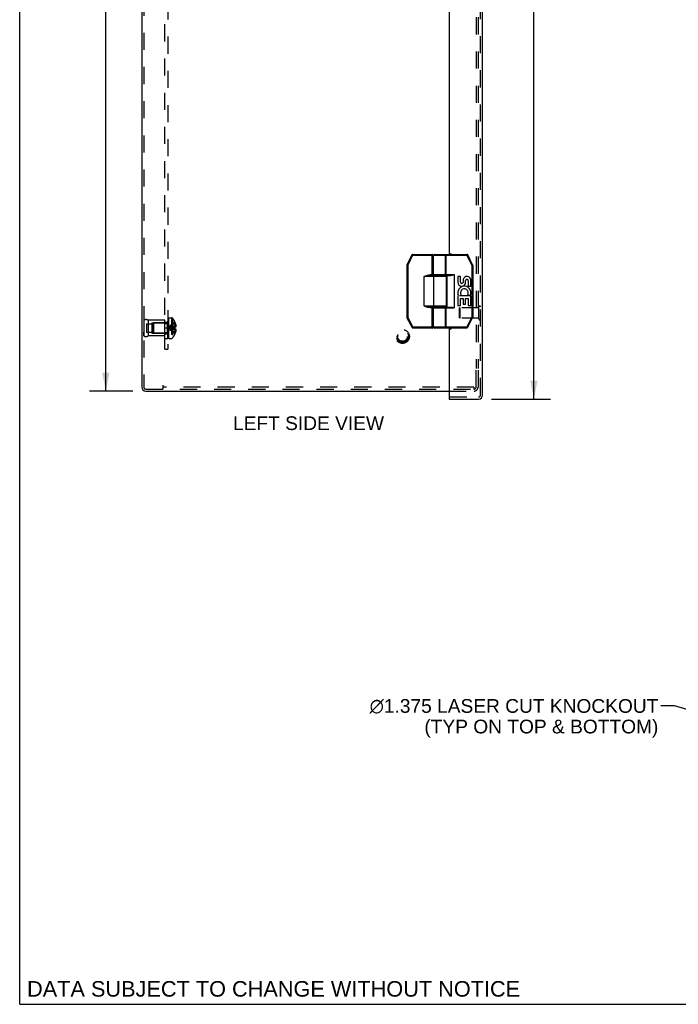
# Model space of a CAD drawing. Header units: inches. Extents: x 0 to 73.9, y 0 to 47.8.
# Tile 1 of 13: x 0 to 15.7, y 0 to 23.4. Entities that reach past the tile are written whole.
import ezdxf

# ---------------------------------------------------------------- set-up
doc = ezdxf.new("R2010")
doc.units = ezdxf.units.IN
doc.header["$LTSCALE"] = 4.065217
doc.header["$MEASUREMENT"] = 0
doc.linetypes.add('HIDDEN', pattern=[0.2, 0.1, -0.1])
doc.layers.get('0').update_dxf_attribs({"linetype": 'CONTINUOUS'})
for name, color, linetype in [('DEFAULT_2', 8, 'HIDDEN'), ('DIMENSIONS', 7, 'CONTINUOUS'), ('DOOR_ASSEMBLY', 7, 'CONTINUOUS'), ('SUBPANEL', 7, 'CONTINUOUS')]:
    doc.layers.add(name, color=color, linetype=linetype)
doc.styles.get("Standard").update_dxf_attribs({"font": 'arial.ttf'})
doc.dimstyles.new('DIMSTYLE_1', dxfattribs={"dimtxt": 0.326087, "dimasz": 0.434783, "dimexe": 0.09, "dimexo": 0.07, "dimgap": 0.0375, "dimtad": 0, "dimtih": 1, "dimtoh": 1, "dimzin": 4, "dimdsep": 46, "dimtxsty": 'Standard', "dimblk": '_FILLED', "dimblk1": '_FILLED', "dimblk2": '_FILLED', "dimcen": 0.09, "dimadec": 3, "dimazin": 1, "dimtfac": 1, "dimtdec": 3, "dimtofl": 0, "dimtmove": 0, "dimatfit": 3, "dimldrblk": '_FILLED', "dimfxl": 0, "dimtolj": 1, "dimtzin": 4, "dimarcsym": 0})
doc.dimstyles.get("Standard").update_dxf_attribs({"dimtxt": 0.369565, "dimasz": 0.434783, "dimexe": 0.09, "dimexo": 0.07, "dimgap": 0.09, "dimtad": 0, "dimtih": 1, "dimtoh": 1, "dimdec": 3, "dimzin": 4, "dimdsep": 46, "dimtxsty": 'Standard', "dimblk": '_FILLED', "dimblk1": '_FILLED', "dimblk2": '_FILLED', "dimcen": 0.09, "dimadec": 3, "dimazin": 1, "dimtp": 0.001, "dimtm": 0.001, "dimtfac": 1, "dimtdec": 3, "dimtofl": 0, "dimtmove": 0, "dimatfit": 3, "dimldrblk": '_FILLED', "dimfxl": 0, "dimtolj": 1, "dimtzin": 4, "dimarcsym": 0})

# ---------------------------------------------------------------- blocks, each defined once
blk = doc.blocks.new('_FILLED')
at = {"color": 0, "linetype": 'ByBlock'}
blk.add_solid([(0, 0), (-1, 0.2), (-1, -0.2)], dxfattribs=at)
blk = doc.blocks.new('*D10')
at = {"layer": 'DIMENSIONS', "color": 2, "linetype": 'Continuous'}
for p, q in [((11.221, 34.772), (12.624, 34.772)), ((12.233, 34.772), (12.233, 25.192)), ((12.233, 14.397), (12.233, 24.051)), ((11.221, 14.397), (12.624, 14.397))]:
    blk.add_line(p, q, dxfattribs=at)
at = {"layer": 'DIMENSIONS', "color": 2, "linetype": 'Continuous', "xscale": 0.4347826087, "yscale": 0.4347826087, "zscale": 0.4347826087}
for p, rotation in [((12.233, 34.772), 90), ((12.233, 14.397), 270)]:
    blk.add_blockref('_FILLED', p, dxfattribs=dict(at, rotation=rotation))
at = {"layer": 'DIMENSIONS', "color": 2, "linetype": 'Continuous', "insert": (12.233, 25.029), "char_height": 0.3261, "width": 1.36496, "attachment_point": 2, "line_spacing_factor": 0.9}
blk.add_mtext('20.38\\PDOOR', dxfattribs=at)
blk = doc.blocks.new('*D16')
at = {"layer": 'DIMENSIONS', "color": 2, "linetype": 'Continuous'}
for p, q in [((2.695, 34.585), (1.659, 34.585)), ((2.05, 34.585), (2.05, 24.911)), ((2.05, 14.585), (2.05, 24.259)), ((2.695, 14.585), (1.659, 14.585))]:
    blk.add_line(p, q, dxfattribs=at)
at = {"layer": 'DIMENSIONS', "color": 2, "linetype": 'Continuous', "xscale": 0.4347826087, "yscale": 0.4347826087, "zscale": 0.4347826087}
for p, rotation in [((2.05, 34.585), 90), ((2.05, 14.585), 270)]:
    blk.add_blockref('_FILLED', p, dxfattribs=dict(at, rotation=rotation))
at = {"layer": 'DIMENSIONS', "color": 2, "linetype": 'Continuous', "insert": (2.05, 24.748), "char_height": 0.3261, "width": 1.13949, "attachment_point": 2, "line_spacing_factor": 0.9}
blk.add_mtext('20.00', dxfattribs=at)

msp = doc.modelspace()

# ---------------------------------------------------------------- linework, layer by layer
at = {"color": 7, "linetype": 'Continuous'}
for q in [(0, 47.826), (73.913, 0)]:
    msp.add_line((0, 0), q, dxfattribs=at)
at = {"color": 3, "linetype": 'Continuous'}
for p, q in [((2.905, 34.49), (2.905, 14.68)), ((2.999, 14.585), (10.214, 14.585))]:
    msp.add_line(p, q, dxfattribs=at)
msp.add_arc((2.999, 14.68), 0.0948, 180, 270, dxfattribs=at)
at = {"layer": 'DEFAULT_2', "color": 8, "linetype": 'HIDDEN'}
for p, q in [((2.953, 34.49), (2.953, 14.68)), ((10.857, 34.045), (10.857, 15.125)), ((10.905, 34.045), (10.905, 15.125)), ((2.953, 16.273), (2.953, 15.897)), ((2.953, 16.273), (2.953, 16.185)), ((3.016, 16.186), (3.141, 16.186)), ((3.016, 16.186), (3.016, 15.983)), ((3.453, 16.273), (3.053, 16.273)), ((3.053, 16.273), (3.053, 15.897)), ((3.141, 16.21), (3.453, 16.21)), ((3.141, 16.21), (3.141, 15.96)), ((3.173, 16.199), (3.183, 16.209)), ((3.173, 16.199), (3.173, 15.971)), ((3.51, 16.209), (3.183, 16.209)), ((3.183, 16.209), (3.183, 15.961)), ((3.453, 15.897), (3.453, 16.273)), ((3.51, 16.209), (3.51, 15.961)), ((3.543, 16.328), (3.528, 16.328)), ((3.543, 16.328), (3.528, 16.328)), ((3.528, 15.839), (3.528, 16.328)), ((3.543, 16.322), (3.528, 16.322)), ((3.543, 16.321), (3.528, 16.321)), ((3.543, 16.311), (3.528, 16.311)), ((3.543, 16.293), (3.528, 16.293)), ((3.528, 16.293), (3.543, 16.293)), ((3.543, 16.291), (3.528, 16.291)), ((3.543, 16.289), (3.528, 16.289)), ((3.528, 16.286), (3.543, 16.286)), ((3.528, 16.283), (3.543, 16.283)), ((3.543, 16.276), (3.528, 16.276)), ((3.528, 16.272), (3.543, 16.272)), ((3.528, 16.267), (3.543, 16.267)), ((3.528, 16.264), (3.543, 16.264)), ((3.543, 16.263), (3.528, 16.263)), ((3.528, 16.263), (3.543, 16.263)), ((3.528, 16.239), (3.543, 16.239)), ((3.528, 16.227), (3.543, 16.227)), ((3.543, 16.223), (3.528, 16.223)), ((3.543, 16.222), (3.528, 16.222)), ((3.543, 16.219), (3.528, 16.219)), ((3.528, 16.212), (3.543, 16.212)), ((3.528, 16.21), (3.543, 16.21)), ((3.528, 16.209), (3.543, 16.209)), ((3.543, 16.197), (3.528, 16.197)), ((3.543, 16.184), (3.528, 16.184)), ((3.528, 16.168), (3.543, 16.168)), ((3.543, 16.328), (3.543, 15.839)), ((3.548, 16.331), (3.609, 16.331)), ((3.548, 15.839), (3.548, 16.331)), ((3.609, 16.331), (3.609, 15.839)), ((3.635, 16.319), (3.635, 15.851)), ((3.694, 16.224), (3.693, 16.225)), ((3.694, 16.225), (3.693, 16.225)), ((3.694, 16.224), (3.694, 16.103)), ((3.694, 16.189), (3.707, 16.189)), ((2.953, 15.897), (2.953, 15.985)), ((3.016, 15.983), (3.141, 15.983)), ((3.141, 15.96), (3.453, 15.96)), ((3.173, 15.971), (3.183, 15.961)), ((3.51, 15.961), (3.183, 15.961)), ((3.528, 16.156), (3.543, 16.156)), ((3.528, 16.137), (3.543, 16.137)), ((3.543, 16.131), (3.528, 16.131)), ((3.528, 16.13), (3.543, 16.13)), ((3.543, 16.123), (3.528, 16.123)), ((3.543, 16.098), (3.528, 16.098)), ((3.543, 16.088), (3.528, 16.088)), ((3.528, 16.083), (3.543, 16.083)), ((3.528, 16.074), (3.543, 16.074)), ((3.528, 16.054), (3.543, 16.054)), ((3.528, 16.044), (3.543, 16.044)), ((3.543, 16.033), (3.528, 16.033)), ((3.543, 16.021), (3.528, 16.021)), ((3.528, 15.998), (3.543, 15.998)), ((3.528, 15.998), (3.543, 15.998)), ((3.543, 15.997), (3.528, 15.997)), ((3.528, 15.993), (3.543, 15.993)), ((3.543, 15.991), (3.528, 15.991)), ((3.543, 15.99), (3.528, 15.99)), ((3.528, 15.976), (3.543, 15.976)), ((3.528, 15.964), (3.543, 15.964)), ((3.543, 15.943), (3.528, 15.943)), ((3.543, 15.93), (3.528, 15.93)), ((3.528, 15.93), (3.543, 15.93)), ((3.528, 15.928), (3.543, 15.928)), ((3.528, 15.928), (3.543, 15.928)), ((3.557, 16.088), (3.533, 16.085)), ((3.557, 16.088), (3.533, 16.085)), ((3.665, 16.069), (3.636, 16.072)), ((3.694, 16.067), (3.664, 16.069)), ((3.694, 16.103), (3.693, 16.103)), ((3.694, 16.067), (3.693, 16.067)), ((3.693, 15.945), (3.694, 15.944)), ((3.694, 15.945), (3.693, 15.945)), ((3.694, 16.134), (3.716, 16.134)), ((3.694, 16.103), (3.707, 16.103)), ((3.707, 16.067), (3.694, 16.067)), ((3.694, 16.067), (3.694, 15.945)), ((3.694, 16.035), (3.716, 16.035)), ((3.694, 15.98), (3.707, 15.98)), ((3.453, 15.897), (3.053, 15.897)), ((3.528, 15.916), (3.543, 15.916)), ((3.543, 15.911), (3.528, 15.911)), ((3.543, 15.91), (3.528, 15.91)), ((3.543, 15.908), (3.528, 15.908)), ((3.528, 15.905), (3.543, 15.905)), ((3.528, 15.89), (3.543, 15.89)), ((3.528, 15.89), (3.543, 15.89)), ((3.528, 15.886), (3.543, 15.886)), ((3.528, 15.885), (3.543, 15.885)), ((3.543, 15.878), (3.528, 15.878)), ((3.528, 15.877), (3.543, 15.877)), ((3.543, 15.865), (3.528, 15.865)), ((3.543, 15.86), (3.528, 15.86)), ((3.543, 15.855), (3.528, 15.855)), ((3.543, 15.855), (3.528, 15.855)), ((3.543, 15.848), (3.528, 15.848)), ((3.543, 15.839), (3.528, 15.839)), ((3.543, 15.839), (3.528, 15.839)), ((3.548, 15.839), (3.609, 15.839)), ((10.857, 14.68), (10.857, 15.085)), ((10.905, 15.085), (10.905, 14.68)), ((2.999, 14.633), (10.806, 14.633)), ((3.405, 14.728), (3.405, 14.633)), ((10.806, 14.681), (3.405, 14.681)), ((10.214, 14.585), (10.81, 14.585)), ((10.806, 14.681), (10.806, 14.633)), ((10.806, 14.633), (10.81, 14.633))]:
    msp.add_line(p, q, dxfattribs=at)
for points in [[(3.693, 16.225), (3.664, 16.205), (3.636, 16.184), (3.609, 16.162), (3.583, 16.137), (3.557, 16.112), (3.533, 16.085)], [(3.694, 16.189), (3.665, 16.175), (3.637, 16.159), (3.609, 16.142), (3.583, 16.124), (3.557, 16.105), (3.533, 16.085)], [(3.707, 16.189), (3.708, 16.182), (3.71, 16.175), (3.711, 16.168), (3.713, 16.162), (3.714, 16.155), (3.714, 16.148), (3.715, 16.141), (3.716, 16.134)], [(3.694, 16.134), (3.665, 16.127), (3.637, 16.12), (3.609, 16.112), (3.583, 16.103), (3.557, 16.094), (3.533, 16.085)], [(3.637, 16.072), (3.609, 16.075), (3.583, 16.078), (3.557, 16.081), (3.533, 16.085)], [(3.609, 16.075), (3.583, 16.078), (3.557, 16.081), (3.533, 16.085)], [(3.694, 16.035), (3.665, 16.042), (3.637, 16.05), (3.609, 16.058), (3.583, 16.066), (3.557, 16.075), (3.533, 16.085)], [(3.694, 15.98), (3.665, 15.995), (3.637, 16.011), (3.609, 16.028), (3.583, 16.046), (3.557, 16.065), (3.533, 16.085)], [(3.693, 15.945), (3.664, 15.964), (3.636, 15.985), (3.609, 16.008), (3.583, 16.032), (3.557, 16.058), (3.533, 16.085)], [(3.694, 16.103), (3.665, 16.1), (3.637, 16.098), (3.609, 16.095), (3.583, 16.092), (3.557, 16.088)], [(3.693, 16.103), (3.664, 16.1), (3.636, 16.098), (3.609, 16.095), (3.583, 16.092)], [(3.693, 16.103), (3.694, 16.1), (3.694, 16.097), (3.694, 16.094), (3.694, 16.091), (3.694, 16.088), (3.694, 16.085)], [(3.694, 16.085), (3.694, 16.082), (3.694, 16.079), (3.694, 16.076), (3.694, 16.073), (3.694, 16.07), (3.693, 16.067)], [(3.694, 16.091), (3.694, 16.094), (3.694, 16.097)], [(3.694, 16.073), (3.694, 16.076), (3.694, 16.079)], [(3.716, 16.134), (3.715, 16.131), (3.715, 16.129), (3.714, 16.126), (3.714, 16.123), (3.713, 16.119), (3.712, 16.116), (3.711, 16.113), (3.71, 16.11), (3.708, 16.106), (3.707, 16.103)], [(3.707, 16.067), (3.708, 16.063), (3.71, 16.06), (3.711, 16.057), (3.712, 16.053), (3.713, 16.05), (3.714, 16.047), (3.714, 16.044), (3.715, 16.041), (3.715, 16.038), (3.716, 16.035)], [(3.716, 16.035), (3.715, 16.028), (3.714, 16.022), (3.714, 16.015), (3.713, 16.008), (3.711, 16.001), (3.71, 15.994), (3.708, 15.987), (3.707, 15.98)]]:
    msp.add_lwpolyline(points, dxfattribs=at)
for radius in [0.164, 0.142, 0.124, 0.114]:
    msp.add_circle((9.107, 15.883), radius, dxfattribs=at)
for centre, radius, start, end in [((3.003, 16.186), 0.1, 60.0508, 119.9492), ((3.51, 16.246), 0.0372, 270, 297.5399), ((3.51, 16.246), 0.0372, 329.9503, 360), ((3.609, 16.296), 0.035, 40.9334, 90), ((3.366, 16.085), 0.357, 23.1903, 40.9334), ((3.366, 16.085), 0.357, 17.0407, 23.0017), ((3.51, 15.924), 0.0372, 62.4601, 90), ((3.51, 15.924), 0.0372, 0, 30.0497), ((3.366, 16.085), 0.357, 319.0666, 336.8097), ((3.366, 16.085), 0.357, 336.9983, 342.9593), ((3.003, 15.983), 0.1, 240.0508, 299.9492), ((3.609, 15.874), 0.035, 270, 319.0666), ((2.999, 14.68), 0.0468, 180, 270), ((10.81, 14.68), 0.0948, 270, 360), ((10.81, 14.68), 0.0468, 270, 360)]:
    msp.add_arc(centre, radius, start, end, dxfattribs=at)
at = {"layer": 'DOOR_ASSEMBLY', "color": 8, "linetype": 'HIDDEN'}
for p, q in [((10.964, 14.492), (10.964, 34.677)), ((10.464, 16.331), (10.464, 16.559)), ((10.921, 16.569), (10.474, 16.569)), ((10.474, 16.569), (10.474, 16.321)), ((10.921, 16.303), (10.921, 16.587)), ((10.921, 16.321), (10.474, 16.321)), ((10.229, 14.445), (10.917, 14.445))]:
    msp.add_line(p, q, dxfattribs=at)
at = {"layer": 'DOOR_ASSEMBLY', "color": 3, "linetype": 'Continuous'}
for p, q in [((11.012, 14.492), (11.012, 34.677)), ((10.214, 31.305), (10.214, 17.865)), ((10.229, 17.85), (10.26, 17.85)), ((10.214, 16.055), (10.214, 14.46)), ((10.229, 16.07), (10.26, 16.07)), ((10.214, 14.397), (10.917, 14.397))]:
    msp.add_line(p, q, dxfattribs=at)
at = {"layer": 'DOOR_ASSEMBLY', "color": 7, "linetype": 'Continuous'}
for p, q in [((9.33, 17.824), (9.213, 17.589)), ((9.348, 17.815), (9.231, 17.58)), ((9.33, 17.824), (9.348, 17.815)), ((9.348, 17.835), (9.812, 17.835)), ((9.348, 17.815), (9.348, 17.835)), ((9.348, 17.815), (9.832, 17.815)), ((9.812, 17.33), (9.812, 17.835)), ((9.832, 17.35), (9.832, 17.815)), ((9.846, 17.815), (10.64, 17.815)), ((9.846, 17.355), (9.846, 17.815)), ((9.866, 17.835), (10.64, 17.835)), ((10.132, 17.355), (10.132, 17.815)), ((10.148, 17.335), (10.148, 17.835)), ((10.64, 17.835), (10.64, 17.815)), ((10.64, 17.815), (10.658, 17.824)), ((10.758, 17.58), (10.64, 17.815)), ((10.776, 17.589), (10.658, 17.824)), ((9.211, 17.58), (9.231, 17.58)), ((9.211, 17.58), (9.211, 16.34)), ((9.231, 17.58), (9.213, 17.589)), ((9.231, 17.58), (9.231, 16.34)), ((10.776, 17.589), (10.758, 17.58)), ((10.758, 17.58), (10.778, 17.58)), ((10.758, 17.58), (10.758, 16.34)), ((10.778, 17.58), (10.778, 16.34)), ((9.832, 17.35), (9.763, 17.35)), ((9.763, 17.33), (9.763, 17.35)), ((9.846, 17.355), (10.338, 17.355)), ((9.866, 17.335), (10.256, 17.335)), ((9.916, 17.33), (9.916, 17.335)), ((10.072, 17.33), (10.072, 17.335)), ((10.158, 17.335), (10.158, 16.585)), ((10.338, 17.355), (10.338, 16.565)), ((10.152, 17.31), (9.621, 17.31)), ((9.621, 16.61), (9.621, 17.31)), ((10.132, 17.33), (9.763, 17.33)), ((9.85, 16.61), (9.85, 17.31)), ((10.152, 16.61), (10.152, 17.31)), ((10.483, 17.311), (10.421, 17.311)), ((10.421, 17.311), (10.421, 17.174)), ((10.483, 17.174), (10.483, 17.311)), ((10.549, 17.237), (10.549, 17.168)), ((10.609, 17.174), (10.609, 17.216)), ((10.672, 17.216), (10.672, 17.08)), ((10.735, 17.08), (10.735, 17.216)), ((10.473, 16.849), (10.501, 16.869)), ((10.664, 16.885), (10.722, 16.86)), ((10.672, 17.08), (10.735, 17.08)), ((10.439, 16.849), (10.421, 16.849)), ((10.421, 16.849), (10.421, 16.619)), ((10.735, 16.849), (10.473, 16.849)), ((10.483, 16.786), (10.549, 16.786)), ((10.483, 16.619), (10.483, 16.786)), ((10.549, 16.786), (10.549, 16.65)), ((10.549, 16.65), (10.609, 16.65)), ((10.609, 16.786), (10.672, 16.786)), ((10.609, 16.65), (10.609, 16.786)), ((10.672, 16.786), (10.672, 16.619)), ((10.735, 16.619), (10.735, 16.849)), ((9.621, 16.61), (10.152, 16.61)), ((9.64, 16.606), (9.621, 16.61)), ((9.763, 16.59), (10.132, 16.59)), ((9.763, 16.57), (9.763, 16.59)), ((9.763, 16.57), (9.832, 16.57)), ((9.812, 16.085), (9.812, 16.59)), ((9.832, 16.105), (9.832, 16.57)), ((9.846, 16.565), (10.338, 16.565)), ((9.846, 16.105), (9.846, 16.565)), ((9.866, 16.585), (10.256, 16.585)), ((9.916, 16.585), (9.916, 16.59)), ((10.072, 16.585), (10.072, 16.59)), ((10.132, 16.105), (10.132, 16.565)), ((10.148, 16.085), (10.148, 16.585)), ((10.421, 16.619), (10.483, 16.619)), ((10.672, 16.619), (10.735, 16.619)), ((9.231, 16.34), (9.211, 16.34)), ((9.213, 16.33), (9.231, 16.34)), ((9.213, 16.33), (9.335, 16.096)), ((9.231, 16.34), (9.353, 16.105)), ((10.635, 16.105), (10.758, 16.34)), ((10.653, 16.096), (10.775, 16.33)), ((10.778, 16.34), (10.758, 16.34)), ((10.758, 16.34), (10.775, 16.33)), ((9.353, 16.105), (9.335, 16.096)), ((9.832, 16.105), (9.353, 16.105)), ((9.353, 16.085), (9.353, 16.105)), ((9.812, 16.085), (9.353, 16.085)), ((10.635, 16.105), (9.846, 16.105)), ((10.635, 16.085), (9.866, 16.085)), ((10.653, 16.096), (10.635, 16.105)), ((10.635, 16.105), (10.635, 16.085)), ((10.214, 14.445), (10.229, 14.445)), ((10.214, 14.445), (10.214, 14.397))]:
    msp.add_line(p, q, dxfattribs=at)
for points in [[(10.116, 17.835), (10.119, 17.835), (10.121, 17.834), (10.123, 17.833), (10.125, 17.831), (10.127, 17.829), (10.129, 17.827), (10.13, 17.824), (10.131, 17.821), (10.132, 17.818), (10.132, 17.815)], [(9.671, 17.33), (9.68, 17.333), (9.689, 17.336), (9.698, 17.339), (9.706, 17.341), (9.714, 17.343), (9.722, 17.345), (9.73, 17.347), (9.737, 17.348), (9.744, 17.349), (9.75, 17.349), (9.757, 17.35), (9.763, 17.35)], [(10.132, 17.355), (10.132, 17.352), (10.131, 17.349), (10.13, 17.346), (10.129, 17.343), (10.127, 17.341), (10.125, 17.339), (10.123, 17.337), (10.121, 17.336), (10.119, 17.335), (10.116, 17.335)], [(10.338, 17.355), (10.328, 17.351), (10.318, 17.348), (10.309, 17.345), (10.3, 17.343), (10.292, 17.34), (10.284, 17.338), (10.276, 17.337), (10.269, 17.336), (10.262, 17.335), (10.256, 17.335)], [(9.621, 17.31), (9.628, 17.312), (9.634, 17.315), (9.64, 17.317), (9.646, 17.32), (9.652, 17.322), (9.658, 17.325), (9.664, 17.327), (9.671, 17.33)], [(9.621, 17.31), (9.635, 17.312), (9.641, 17.314), (9.648, 17.315), (9.654, 17.316), (9.661, 17.317), (9.668, 17.319), (9.675, 17.32)], [(9.675, 17.32), (9.684, 17.321), (9.693, 17.323), (9.702, 17.324), (9.71, 17.325), (9.718, 17.327), (9.726, 17.327), (9.733, 17.328), (9.74, 17.329), (9.746, 17.329), (9.752, 17.33), (9.757, 17.33), (9.763, 17.33)], [(9.85, 17.31), (9.85, 17.313), (9.851, 17.316), (9.852, 17.319), (9.854, 17.322), (9.855, 17.324), (9.858, 17.326), (9.86, 17.328), (9.863, 17.329), (9.865, 17.33), (9.868, 17.33)], [(9.671, 16.59), (9.663, 16.593), (9.655, 16.596), (9.647, 16.599), (9.639, 16.602), (9.63, 16.606), (9.621, 16.61)], [(9.675, 16.6), (9.667, 16.601), (9.658, 16.603), (9.649, 16.604), (9.64, 16.606)], [(9.763, 16.57), (9.756, 16.57), (9.75, 16.57), (9.743, 16.571), (9.735, 16.572), (9.728, 16.573), (9.72, 16.575), (9.712, 16.577), (9.704, 16.579), (9.697, 16.581), (9.688, 16.584), (9.68, 16.587), (9.671, 16.59)], [(9.763, 16.59), (9.757, 16.59), (9.751, 16.59), (9.745, 16.59), (9.738, 16.591), (9.731, 16.592), (9.724, 16.592), (9.717, 16.593), (9.709, 16.594), (9.701, 16.596), (9.693, 16.597), (9.684, 16.598), (9.675, 16.6)], [(9.85, 16.61), (9.85, 16.607), (9.851, 16.604), (9.852, 16.601), (9.854, 16.598), (9.855, 16.596), (9.858, 16.594), (9.86, 16.592), (9.863, 16.591), (9.865, 16.59), (9.868, 16.59)], [(10.116, 16.585), (10.119, 16.585), (10.121, 16.584), (10.123, 16.583), (10.125, 16.581), (10.127, 16.579), (10.129, 16.577), (10.13, 16.574), (10.131, 16.571), (10.132, 16.568), (10.132, 16.565)], [(10.256, 16.585), (10.262, 16.585), (10.269, 16.584), (10.276, 16.583), (10.284, 16.581), (10.292, 16.579), (10.3, 16.577), (10.309, 16.574), (10.318, 16.571), (10.328, 16.568), (10.338, 16.565)], [(10.132, 16.105), (10.132, 16.102), (10.131, 16.099), (10.13, 16.096), (10.129, 16.093), (10.127, 16.091), (10.125, 16.089), (10.123, 16.087), (10.121, 16.086), (10.119, 16.085), (10.116, 16.085)]]:
    msp.add_lwpolyline(points, dxfattribs=at)
for centre, radius, start, end in [((9.348, 17.815), 0.02, 90, 153.4349), ((9.812, 17.815), 0.02, 0, 90), ((9.866, 17.815), 0.02, 90, 180), ((10.64, 17.815), 0.02, 26.5651, 90), ((9.231, 17.58), 0.02, 153.4349, 180), ((10.758, 17.58), 0.02, 0, 26.5651), ((9.852, 17.35), 0.02, 180, 270), ((9.866, 17.355), 0.02, 180, 270), ((10.132, 17.31), 0.02, 0, 90), ((10.515, 17.174), 0.0943, 180, 360), ((10.515, 17.174), 0.0314, 180, 261.2295), ((10.514, 17.179), 0.0362, 263.4285, 341.7628), ((10.641, 17.216), 0.0943, 359.9911, 167.4338), ((10.641, 17.216), 0.0314, 0, 180.0485), ((10.574, 16.923), 0.154, 161.4199, 206.1963), ((10.578, 16.923), 0.157, 336.5966, 161.8791), ((10.578, 16.923), 0.0943, 336.5966, 215.1122), ((10.578, 16.923), 0.157, 205.737, 207.8532), ((9.852, 16.57), 0.02, 90, 180), ((9.866, 16.565), 0.02, 90, 180), ((10.132, 16.61), 0.02, 270, 360), ((9.231, 16.34), 0.02, 180, 207.4744), ((10.758, 16.34), 0.02, 332.5256, 360), ((9.353, 16.105), 0.02, 207.4744, 270), ((9.812, 16.105), 0.02, 270, 360), ((9.866, 16.105), 0.02, 180, 270), ((10.635, 16.105), 0.02, 270, 332.5256)]:
    msp.add_arc(centre, radius, start, end, dxfattribs=at)
at = {"layer": 'DOOR_ASSEMBLY', "color": 3, "linetype": 'Continuous'}
for centre, radius, start, end in [((10.229, 17.865), 0.015, 180, 270), ((10.26, 17.835), 0.015, 0, 90), ((10.229, 16.055), 0.015, 90, 180), ((10.26, 16.085), 0.015, 270, 360), ((10.229, 14.46), 0.015, 180, 270), ((10.917, 14.492), 0.0948, 270, 360)]:
    msp.add_arc(centre, radius, start, end, dxfattribs=at)
at = {"layer": 'DOOR_ASSEMBLY', "color": 8, "linetype": 'HIDDEN'}
for centre, radius, start, end in [((10.474, 16.559), 0.01, 90, 180), ((10.942, 16.587), 0.0215, 360, 180), ((10.474, 16.331), 0.01, 180, 270), ((10.942, 16.303), 0.0215, 180, 0), ((10.917, 14.492), 0.0468, 270, 360)]:
    msp.add_arc(centre, radius, start, end, dxfattribs=at)
at = {"layer": 'SUBPANEL', "color": 8, "linetype": 'HIDDEN'}
for p, q in [((3.453, 15.585), (3.453, 33.585)), ((3.528, 33.585), (3.528, 15.585)), ((3.453, 16.225), (3.528, 16.225)), ((3.453, 16.194), (3.528, 16.194)), ((3.528, 16.085), (3.453, 16.085)), ((3.453, 15.976), (3.528, 15.976)), ((3.453, 15.944), (3.528, 15.944)), ((3.453, 15.835), (3.528, 15.835)), ((3.453, 15.585), (3.528, 15.585))]:
    msp.add_line(p, q, dxfattribs=at)

# ---------------------------------------------------------------- texts
at = {"layer": 'DIMENSIONS', "color": 2, "linetype": 'Continuous', "line_spacing_factor": 0.9}
for s, insert, char_height, width, attachment_point in [('LEFT SIDE VIEW', (6.871, 13.985), 0.32609, 3.58574, 2), (' \\fgdt;{\\fgdt;n}\\fArial;1.375 LASER CUT KNOCKOUT\\P(TYP ON TOP & BOTTOM)', (15.194, 7.259), 0.32609, 7.08138, 3), ('DATA SUBJECT TO CHANGE WITHOUT NOTICE', (6.04, 0.552), 0.36957, 11.70794, 2)]:
    msp.add_mtext(s, dxfattribs=dict(at, insert=insert, char_height=char_height, width=width, attachment_point=attachment_point))

# ---------------------------------------------------------------- dimensions: what is measured, and where the dimension line sits
at = {"layer": 'DIMENSIONS', "color": 2, "linetype": 'Continuous'}
dim = msp.add_linear_dim(base=(12.232530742, 14.397286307), p1=(11.151162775, 34.772286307), p2=(11.151162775, 14.397286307), angle=270, text='<>\\PDOOR', dimstyle='DIMSTYLE_1', dxfattribs=at)
dim.commit()
dim.dimension.update_dxf_attribs({"geometry": '*D10', "text_midpoint": (12.232530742, 24.621613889), "dimtype": 160})
dim = msp.add_linear_dim(base=(2.05, 14.585), p1=(2.765, 34.585), p2=(2.765, 14.585), angle=270, dimstyle='DIMSTYLE_1', dxfattribs=at)
dim.commit()
dim.dimension.update_dxf_attribs({"geometry": '*D16', "text_midpoint": (2.046, 24.583), "dimtype": 160})

# ---------------------------------------------------------------- leaders
at = {"layer": 'DIMENSIONS', "color": 2, "linetype": 'Continuous', "annotation_type": 0, "has_hookline": 1, "hookline_direction": 1, "text_width": 6.902}
msp.add_leader([(23.726, 4.768), (15.574, 7.096), (15.249, 7.096)], dimstyle='Standard', override={"dimtad": 0}, dxfattribs=at)

doc.saveas('drawing.dxf')
